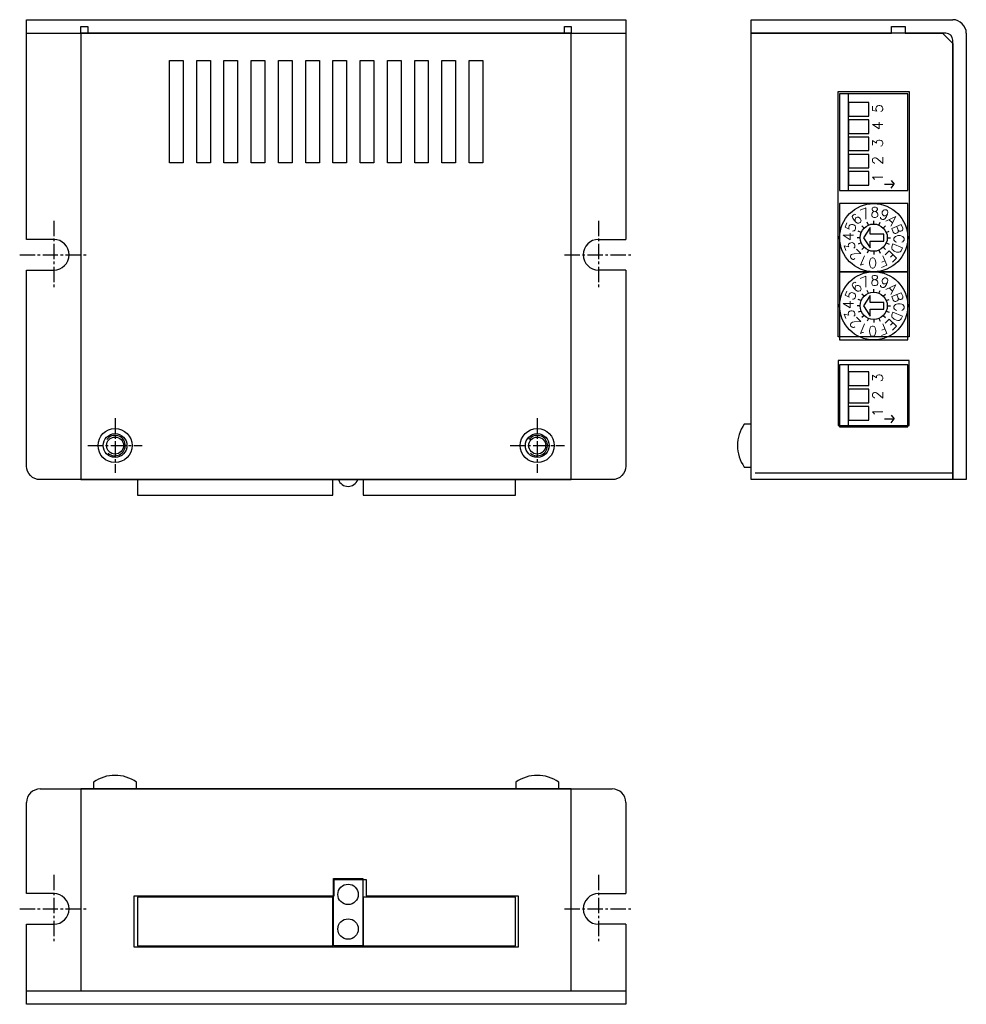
# Model space of a CAD drawing. Extents: x 28 to 167, y 56 to 200.
import ezdxf

# ---------------------------------------------------------------- set-up
doc = ezdxf.new("R2010")
doc.units = 0
doc.header["$LTSCALE"] = 3
doc.header["$MEASUREMENT"] = 0
doc.linetypes.add('CENTER2', pattern=[1.125, 0.75, -0.125, 0.125, -0.125])
for name, color, linetype in [('上蓋', 3, 'CONTINUOUS'), ('底板', 2, 'CONTINUOUS'), ('螺絲', 7, 'CONTINUOUS'), ('電路板', 7, 'CONTINUOUS')]:
    doc.layers.add(name, color=color, linetype=linetype)
doc.styles.add('SIMPLEX', font='simplex')

# ---------------------------------------------------------------- blocks, each defined once
blk = doc.blocks.new('3')
at = {"layer": '上蓋'}
for p, q in [((337.7, 87.6), (265.7, 87.6)), ((265.7, 87.6), (265.7, 58)), ((337.7, 58), (337.7, 87.6)), ((265.7, 58), (337.7, 58))]:
    blk.add_line(p, q, dxfattribs=at)

msp = doc.modelspace()

# ---------------------------------------------------------------- linework, layer by layer
at = {"layer": '上蓋'}
msp.add_line((136, 134), (165, 134), dxfattribs=at)
for points in [[(37, 199.5), (38, 199.5), (38, 198.5), (37, 198.5)], [(108, 199.5), (109, 199.5), (109, 198.5), (108, 198.5)], [(158, 198.5), (163.5, 198.5), (165, 197), (165, 133), (135.4, 133), (135.4, 198.5), (156, 198.5), (156, 199.5), (158, 199.5)], [(109, 133), (109, 198.5), (37, 198.5), (37, 133)], [(50, 194.5), (52, 194.5), (52, 179.5), (50, 179.5)], [(54, 194.5), (56, 194.5), (56, 179.5), (54, 179.5)], [(58, 194.5), (60, 194.5), (60, 179.5), (58, 179.5)], [(62, 194.5), (64, 194.5), (64, 179.5), (62, 179.5)], [(66, 194.5), (68, 194.5), (68, 179.5), (66, 179.5)], [(70, 194.5), (72, 194.5), (72, 179.5), (70, 179.5)], [(74, 194.5), (76, 194.5), (76, 179.5), (74, 179.5)], [(78, 194.5), (80, 194.5), (80, 179.5), (78, 179.5)], [(82, 194.5), (84, 194.5), (84, 179.5), (82, 179.5)], [(86, 194.5), (88, 194.5), (88, 179.5), (86, 179.5)], [(90, 194.5), (92, 194.5), (92, 179.5), (90, 179.5)], [(94, 194.5), (96, 194.5), (96, 179.5), (94, 179.5)], [(148.2, 189.96), (158.6, 189.96), (158.6, 153.96), (148.2, 153.96)], [(148.2, 140.95), (158.6, 140.95), (158.6, 150.46), (148.2, 150.46)], [(44.8, 71.9), (74.2, 71.9), (74.2, 74.3), (78.9, 74.3), (78.9, 71.9), (101.2, 71.9), (101.2, 64.4), (44.8, 64.4)]]:
    msp.add_lwpolyline(points, close=True, dxfattribs=at)
for centre in [(42, 138), (104, 138)]:
    msp.add_circle(centre, 1.75, dxfattribs=at)
at = {"layer": '底板'}
for p, q in [((135.4, 200.5), (165, 200.5)), ((135.4, 198.5), (135.4, 200.5)), ((29, 198.5), (117, 198.5)), ((164, 198.5), (135.4, 198.5)), ((167, 198.5), (167, 133)), ((165, 133), (165, 197.5)), ((33, 168.25), (29, 168.25)), ((113, 168.25), (117, 168.25)), ((29, 163.75), (33, 163.75)), ((117, 163.75), (113, 163.75)), ((167, 133), (165, 133)), ((31, 87.6), (115, 87.6)), ((29, 72.25), (29, 85.6)), ((117, 85.6), (117, 72.25)), ((33, 72.25), (29, 72.25)), ((113, 72.25), (117, 72.25)), ((29, 67.75), (33, 67.75)), ((117, 67.75), (113, 67.75)), ((29, 58), (117, 58))]:
    msp.add_line(p, q, dxfattribs=at)
at = {"layer": '底板', "color": 1, "linetype": 'CENTER2'}
for p, q in [((33, 171), (33, 161)), ((113, 171), (113, 161)), ((28, 166), (38, 166)), ((108, 166), (118, 166)), ((42, 142), (42, 134)), ((104, 142), (104, 134)), ((38, 138), (46, 138)), ((100, 138), (108, 138)), ((33, 75), (33, 65)), ((113, 75), (113, 65)), ((28, 70), (38, 70)), ((108, 70), (118, 70))]:
    msp.add_line(p, q, dxfattribs=at)
at = {"layer": '底板'}
for points in [[(29, 168.25), (29, 200.5), (117, 200.5), (117, 168.25)], [(117, 67.75), (117, 56), (29, 56), (29, 67.75)]]:
    msp.add_lwpolyline(points, dxfattribs=at)
msp.add_lwpolyline([(117, 163.75), (117, 135, -0.414214), (115, 133), (31, 133, -0.414214), (29, 135), (29, 163.75)], format="xyb", dxfattribs=at)
for centre, radius in [((42, 138), 2.5), ((104, 138), 2.5), ((42, 138), 1.25), ((104, 138), 1.25)]:
    msp.add_circle(centre, radius, dxfattribs=at)
for centre, radius, start, end in [((165, 198.5), 2, 0, 90), ((164, 197.5), 1, 0, 90), ((33, 166), 2.25, 270, 90), ((113, 166), 2.25, 90, 270), ((31, 85.6), 2, 90, 180), ((115, 85.6), 2, 0, 90), ((33, 70), 2.25, 270, 90), ((113, 70), 2.25, 90, 270)]:
    msp.add_arc(centre, radius, start, end, dxfattribs=at)
at = {"layer": '底板', "color": 1}
for centre in [(42, 138), (104, 138)]:
    msp.add_arc(centre, 1.5, 227.3046, 144.1297, dxfattribs=at)
at = {"layer": '螺絲'}
for points in [[(134.4, 141.15, 0.31746), (134.4, 134.85), (135.4, 134.85), (135.4, 141.15)], [(45.15, 88.6, 0.31746), (38.85, 88.6), (38.85, 87.6), (45.15, 87.6)], [(107.15, 88.6, 0.31746), (100.85, 88.6), (100.85, 87.6), (107.15, 87.6)]]:
    msp.add_lwpolyline(points, format="xyb", close=True, dxfattribs=at)
at = {"layer": '電路板'}
for p, q in [((149.7, 175.42), (149.7, 189.62)), ((154.98, 176.35), (156.41, 176.35)), ((155.95, 176.92), (156.41, 176.35)), ((155.95, 175.78), (156.41, 176.35)), ((152.63, 170.36), (152.46, 170.78)), ((153.4, 170.51), (153.4, 170.96)), ((154.17, 170.36), (154.34, 170.78)), ((151.55, 169.28), (151.13, 169.45)), ((151.99, 169.92), (151.67, 170.24)), ((154.81, 169.92), (155.13, 170.24)), ((155.25, 169.28), (155.67, 169.45)), ((151.4, 168.51), (150.95, 168.51)), ((151.55, 167.74), (151.13, 167.57)), ((155.25, 167.74), (155.67, 167.57)), ((155.4, 168.51), (155.85, 168.51)), ((151.99, 167.1), (151.67, 166.78)), ((152.63, 166.66), (152.46, 166.24)), ((153.4, 166.51), (153.4, 166.06)), ((154.17, 166.66), (154.34, 166.24)), ((154.81, 167.1), (155.13, 166.78)), ((152.63, 160.36), (152.46, 160.78)), ((153.4, 160.51), (153.4, 160.96)), ((154.17, 160.36), (154.34, 160.78)), ((151.55, 159.28), (151.13, 159.45)), ((151.99, 159.92), (151.67, 160.24)), ((154.81, 159.92), (155.13, 160.24)), ((155.25, 159.28), (155.67, 159.45)), ((151.4, 158.51), (150.95, 158.51)), ((151.55, 157.74), (151.13, 157.57)), ((155.25, 157.74), (155.67, 157.57)), ((155.4, 158.51), (155.85, 158.51)), ((151.99, 157.1), (151.67, 156.78)), ((152.63, 156.66), (152.46, 156.24)), ((153.4, 156.51), (153.4, 156.06)), ((154.17, 156.66), (154.34, 156.24)), ((154.81, 157.1), (155.13, 156.78)), ((149.7, 140.75), (149.7, 149.86)), ((154.98, 141.9), (156.41, 141.9)), ((155.95, 142.47), (156.41, 141.9)), ((155.95, 141.33), (156.41, 141.9))]:
    msp.add_line(p, q, dxfattribs=at)
for points in [[(158.4, 175.42), (158.4, 189.62), (148.4, 189.62), (148.4, 175.42)], [(152.7, 186.36), (152.7, 188.36), (149.7, 188.36), (149.7, 186.36)], [(152.7, 183.82), (152.7, 185.82), (149.7, 185.82), (149.7, 183.82)], [(152.7, 181.28), (152.7, 183.28), (149.7, 183.28), (149.7, 181.28)], [(152.7, 178.74), (152.7, 180.74), (149.7, 180.74), (149.7, 178.74)], [(152.7, 176.2), (152.7, 178.2), (149.7, 178.2), (149.7, 176.2)], [(148.4, 163.51), (158.4, 163.51), (158.4, 173.51), (148.4, 173.51)], [(151.9, 168.51), (152.9, 167.01), (152.9, 168.01), (154.9, 168.01), (154.9, 169.01), (152.9, 169.01), (152.9, 170.01)], [(148.4, 153.51), (158.4, 153.51), (158.4, 163.51), (148.4, 163.51)], [(151.9, 158.51), (152.9, 157.01), (152.9, 158.01), (154.9, 158.01), (154.9, 159.01), (152.9, 159.01), (152.9, 160.01)], [(158.4, 140.75), (158.4, 149.86), (148.4, 149.86), (148.4, 140.75)], [(152.7, 146.83), (152.7, 148.83), (149.7, 148.83), (149.7, 146.83)], [(152.7, 144.29), (152.7, 146.29), (149.7, 146.29), (149.7, 144.29)], [(152.7, 141.75), (152.7, 143.75), (149.7, 143.75), (149.7, 141.75)], [(74.07, 74.45), (78.37, 74.45), (78.37, 64.6), (74.07, 64.6)], [(45.3, 64.6), (74, 64.6), (74, 71.7), (45.3, 71.7)], [(78.44, 64.6), (100.8, 64.6), (100.8, 71.7), (78.44, 71.7)]]:
    msp.add_lwpolyline(points, close=True, dxfattribs=at)
for points in [[(45.3, 133), (45.3, 130.7), (74, 130.7), (74, 133)], [(78.44, 133), (78.44, 130.7), (100.8, 130.7), (100.8, 133)]]:
    msp.add_lwpolyline(points, dxfattribs=at)
msp.add_lwpolyline([(74.81, 133, 0.707107), (77.63, 133)], format="xyb", dxfattribs=at)
for centre, radius in [((153.4, 168.51), 5), ((153.4, 168.51), 2), ((153.4, 158.51), 5), ((153.4, 158.51), 2), ((76.22, 72.13), 1.5), ((76.22, 67.05), 1.5)]:
    msp.add_circle(centre, radius, dxfattribs=at)

# ---------------------------------------------------------------- block references
at = {"layer": '上蓋'}
msp.add_blockref('3', (-228.7, 0), dxfattribs=at)

# ---------------------------------------------------------------- texts
at = {"layer": '電路板', "style": 'SIMPLEX'}
for s, rotation, p in [('5', 90, (154.72, 186.83)), ('4', 90, (154.72, 184.29)), ('3', 90, (154.72, 181.75)), ('2', 90, (154.72, 179.21)), ('1', 90, (154.72, 176.67)), ('6', 45, (150.95, 170.27)), ('7', 22.5, (151.81, 171.07)), ('9', 337.5, (154.09, 171.44)), ('5', 67.5, (150.47, 169.2)), ('A', 315, (155.16, 170.96)), ('4', 90, (150.43, 168.02)), ('B', 292.5, (155.96, 170.1)), ('3', 112.5, (150.84, 166.92)), ('D', 247.5, (156.33, 167.82)), ('C', 270, (156.37, 169)), ('2', 135, (151.64, 166.06)), ('E', 225, (155.85, 166.75)), ('1', 157.5, (152.71, 165.58)), ('0', 180, (153.89, 165.54)), ('F', 202.5, (154.99, 165.95)), ('6', 45, (150.95, 160.27)), ('7', 22.5, (151.81, 161.07)), ('9', 337.5, (154.09, 161.44)), ('5', 67.5, (150.47, 159.2)), ('A', 315, (155.16, 160.96)), ('B', 292.5, (155.96, 160.1)), ('4', 90, (150.43, 158.02)), ('3', 112.5, (150.84, 156.92)), ('D', 247.5, (156.33, 157.82)), ('C', 270, (156.37, 159)), ('2', 135, (151.64, 156.06)), ('E', 225, (155.85, 156.75)), ('1', 157.5, (152.71, 155.58)), ('0', 180, (153.89, 155.54)), ('F', 202.5, (154.99, 155.95)), ('3', 90, (154.72, 147.3)), ('2', 90, (154.72, 144.76)), ('1', 90, (154.72, 142.22))]:
    msp.add_text(s, height=1.5, rotation=rotation, dxfattribs=at).set_placement(p)
for p in [(152.91, 171.48), (152.91, 161.48)]:
    msp.add_text('8', height=1.5, dxfattribs=at).set_placement(p)

doc.saveas('drawing.dxf')
